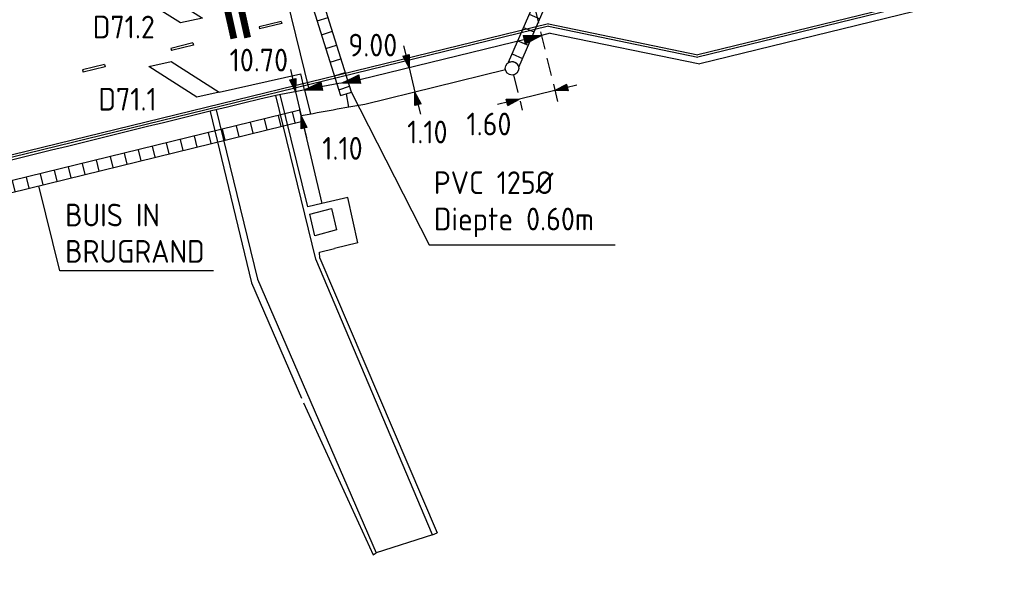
# Model space of a CAD drawing. Extents: x 124708 to 143435, y 487373 to 494715.
# Tile 10 of 32: x 143191 to 143234, y 487428 to 487452. Entities that reach past the tile are written whole.
import ezdxf
from ezdxf.enums import TextEntityAlignment as Align

# ---------------------------------------------------------------- set-up
doc = ezdxf.new("R2010")
doc.units = 0
doc.header["$LTSCALE"] = 0.25
doc.header["$MEASUREMENT"] = 0
doc.linetypes.add('HIDDEN2', pattern=[4.7625, 3.175, -1.5875])
doc.layers.get('0').update_dxf_attribs({"linetype": 'CONTINUOUS'})
for name, color, linetype in [('01-CALQUE', 1, 'CONTINUOUS'), ('BRUG', 253, 'CONTINUOUS'), ('BUIS', 1, 'CONTINUOUS'), ('INSTALLATIE', 2, 'CONTINUOUS'), ('KABEL-500', 3, 'CONTINUOUS'), ('LUS-T-CODE', 1, 'CONTINUOUS'), ('LUSSEN', 7, 'CONTINUOUS'), ('MAAT-T-CODE', 7, 'CONTINUOUS'), ('MAATVOERING', 7, 'CONTINUOUS'), ('MARKERING', 9, 'CONTINUOUS'), ('ONDERGROND', 7, 'CONTINUOUS'), ('UITSLIJPER', 1, 'CONTINUOUS')]:
    doc.layers.add(name, color=color, linetype=linetype)
doc.styles.add('I020-0', font='isocp.shx', dxfattribs={"height": 1})
doc.styles.add('I020-1', font='ISO.shx', dxfattribs={"height": 2})
doc.styles.add('ISO', font='isocp.shx')

# ---------------------------------------------------------------- blocks, each defined once
blk = doc.blocks.new('V_2X1S')
blk.add_3dface([(0, -1), (-1.414, -2.414), (-1.414, -1.414), (0, 0)])
at = {"layer": 'LUS-T-CODE', "linetype": 'CONTINUOUS', "style": 'I020-1'}
blk.add_attdef('LUS', text='', height=1, rotation=348.6224, dxfattribs=at).set_placement((-0.846, -3.314), align=Align.MIDDLE_CENTER)
blk = doc.blocks.new('V_2_5X1S')
blk.add_3dface([(0, -1), (-1.768, -2.768), (-1.768, -1.768), (0, 0)])
at = {"layer": 'LUS-T-CODE', "linetype": 'CONTINUOUS', "style": 'ISO'}
blk.add_attdef('LUS', text='', height=1, rotation=345.3233, dxfattribs=at).set_placement((-1.199, -4.435), align=Align.MIDDLE_CENTER)
blk = doc.blocks.new('V_P2')
for p, q in [((0, 0), (0.78, 0.194)), ((0.78, 0.181), (0, 0)), ((0, 0), (0.78, 0.171)), ((0.78, 0.159), (0, 0)), ((0, 0), (0.78, 0.146)), ((0.78, 0.135), (0, 0)), ((0, 0), (0.78, 0.121)), ((0.78, 0.11), (0, 0)), ((0, 0), (0.78, 0.097)), ((0.78, 0.085), (0, 0)), ((0, 0), (0.78, 0.073)), ((0.78, 0.06), (0, 0)), ((0, 0), (0.78, 0.049)), ((0.78, 0.037), (0, 0)), ((0, 0), (0.78, 0.026)), ((0.78, 0.012), (0, 0)), ((0, 0), (0.78, 0)), ((0.78, -0.194), (0, 0)), ((0, 0), (0.78, -0.097)), ((0, 0), (0.78, -0.146)), ((0, 0), (0.78, -0.049)), ((0, 0), (0.78, 0)), ((0.78, -0.181), (0, 0)), ((0, 0), (0.78, -0.171)), ((0.78, -0.159), (0, 0)), ((0.78, -0.135), (0, 0)), ((0, 0), (0.78, -0.121)), ((0.78, -0.11), (0, 0)), ((0, 0), (0.78, -0.073)), ((0.78, -0.037), (0, 0)), ((0, 0), (0.78, -0.026)), ((0.78, -0.06), (0, 0)), ((0.78, -0.085), (0, 0)), ((0.78, -0.012), (0, 0)), ((0.78, -0.194), (0.78, 0.194))]:
    blk.add_line(p, q)
at = {"layer": 'MAATVOERING', "style": 'I020-0', "flags": 1}
blk.add_attdef('MAAT', (-446006.76, 243439.275), '', height=1, dxfattribs=at)
blk = doc.blocks.new('V_DOORSN')
at = {"layer": 'BUIS', "linetype": 'CONTINUOUS', "style": 'ISO'}
for tag, p in [('1', (0, 3.2)), ('2', (0, 0))]:
    blk.add_attdef(tag, p, '', height=2, dxfattribs=at)
at = {"layer": 'BUIS', "linetype": 'CONTINUOUS', "style": 'ISO', "flags": 1}
for tag in ['4', '5', '3', '7', '6']:
    blk.add_attdef(tag, (0, 0), '', height=1, dxfattribs=at)
blk = doc.blocks.new('V_PL')
at = {"layer": 'MAATVOERING'}
for p, q in [((-1, 0), (0, 0)), ((-0.567, 0.142), (0, 0)), ((-0.567, -0.142), (-0.567, 0.142)), ((-0.567, 0.125), (0, 0)), ((-0.567, 0.107), (0, 0)), ((-0.567, 0.089), (0, 0)), ((-0.567, 0.072), (0, 0)), ((-0.567, 0.055), (0, 0)), ((-0.567, 0.037), (0, 0)), ((-0.567, 0.019), (0, 0)), ((-0.567, -0.125), (0, 0)), ((-0.567, -0.089), (0, 0)), ((-0.567, -0.055), (0, 0)), ((-0.567, -0.019), (0, 0)), ((-0.567, -0.142), (0, 0)), ((-0.567, -0.037), (0, 0)), ((-0.567, -0.072), (0, 0)), ((-0.567, -0.107), (0, 0)), ((0, 0), (-0.567, 0))]:
    blk.add_line(p, q, dxfattribs=at)
blk = doc.blocks.new('V_PR')
at = {"layer": 'MAATVOERING'}
for p, q in [((0.567, 0.142), (0, 0)), ((0.567, 0.125), (0, 0)), ((0.567, 0.107), (0, 0)), ((0.567, 0.089), (0, 0)), ((0.567, 0.072), (0, 0)), ((0.567, 0.055), (0, 0)), ((0.567, 0.037), (0, 0)), ((0.567, 0.019), (0, 0)), ((0.567, -0.107), (0, 0)), ((0.567, -0.072), (0, 0)), ((0.567, -0.037), (0, 0)), ((0, 0), (0.567, 0)), ((0, 0), (1, 0)), ((0.567, -0.019), (0, 0)), ((0.567, -0.055), (0, 0)), ((0.567, -0.089), (0, 0)), ((0.567, -0.125), (0, 0)), ((0.567, -0.142), (0, 0)), ((0.567, 0.142), (0.567, -0.142))]:
    blk.add_line(p, q, dxfattribs=at)
at = {"layer": 'MAAT-T-CODE', "linetype": 'CONTINUOUS', "style": 'I020-1'}
blk.add_attdef('MAAT', text='', height=1, rotation=348.6224, dxfattribs=at).set_placement((-3.648, 0.164), align=Align.MIDDLE_CENTER)
blk = doc.blocks.new('NB_KAA0')
at = {"color": 1}
blk.add_3dface([(1189, 0), (1189, 841), (0, 841), (0, 0)], dxfattribs=at)
at = {"color": 5}
blk.add_3dface([(1179, 10), (1179, 831), (25, 831), (25, 10)], dxfattribs=at)
at = {"layer": 'MAATVOERING', "style": 'I020-0', "flags": 1}
for tag in ['PLOTDATUM', 'FILENAAM']:
    blk.add_attdef(tag, (-285681, -974749), '', height=1, dxfattribs=at)
blk = doc.blocks.new('V_MAST')
blk.add_circle((0, 0), 0.3)

msp = doc.modelspace()

# ---------------------------------------------------------------- hatches: boundary and pattern name
at = {"layer": 'BUIS', "linetype": 'CONTINUOUS'}
h = msp.add_hatch(dxfattribs=at)
h.set_pattern_fill('LINE', color=256, scale=0.1, style=0, pattern_type=2)
h.set_pattern_definition([(156.556382, (0, 0), (-0.2526324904, -0.58258203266), [])])
h.paths.add_polyline_path([(143212.57, 487450.381, 0.536675), (143212.111, 487450.58), (143216.985, 487461.82), (143217.215, 487461.721), (143217.444, 487461.621)])
h = msp.add_hatch(dxfattribs=at)
h.set_pattern_fill('LINE', color=256, scale=0.1, style=0, pattern_type=2)
h.set_pattern_definition([(197.422744, (0, 0), (0.1901314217, -0.6058671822), [])])
h.paths.add_polyline_path([(143201.852, 487459.127), (143202.09, 487459.202), (143205.204, 487449.282), (143204.965, 487449.207), (143204.727, 487449.132), (143201.613, 487459.052)])
h = msp.add_hatch(dxfattribs=at)
h.set_pattern_fill('LINE', color=256, scale=0.1, style=0, pattern_type=2)
h.set_pattern_definition([(283.760252, (0, 0), (0.6167751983, 0.15104090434), [])])
h.paths.add_polyline_path([(143180.488, 487442.732), (143180.429, 487442.975), (143202.936, 487448.487), (143202.993, 487448.243), (143203.05, 487448), (143180.548, 487442.489)])

# ---------------------------------------------------------------- linework, layer by layer
at = {"layer": 'BRUG'}
for p, q in [((143203.63, 487441.93), (143201.87, 487449.134)), ((143203.28, 487444.23), (143202.068, 487449.172)), ((143202.744, 487449.301), (143203.903, 487444.374)), ((143198.978, 487448.434), (143200.81, 487440.89)), ((143199.244, 487448.499), (143201.07, 487441.05)), ((143203.903, 487444.374), (143203.28, 487444.23)), ((143205.05, 487444.64), (143203.903, 487444.374)), ((143205.48, 487442.65), (143205.05, 487444.64)), ((143203.37, 487443.91), (143204.32, 487444.16)), ((143204.32, 487444.16), (143204.55, 487443.21)), ((143203.6, 487442.95), (143203.37, 487443.91)), ((143204.55, 487443.21), (143203.6, 487442.95)), ((143205.48, 487442.65), (143204.459, 487442.401)), ((143203.8, 487442.24), (143204.459, 487442.401)), ((143203.81, 487441.97), (143203.8, 487442.24)), ((143208.771, 487429.783), (143203.63, 487441.93)), ((143203.81, 487441.97), (143208.975, 487429.871)), ((143201.07, 487441.05), (143206.3, 487429)), ((143200.81, 487440.89), (143203.003, 487435.804)), ((143203.098, 487435.597), (143206.16, 487428.9)), ((143208.771, 487429.783), (143206.3, 487429)), ((143208.771, 487429.783), (143208.975, 487429.871)), ((143206.16, 487428.9), (143206.3, 487429))]:
    msp.add_line(p, q, dxfattribs=at)
at = {"layer": 'BUIS'}
for p, q in [((143205.199, 487449.297), (143208.622, 487442.561)), ((143192.361, 487441.411), (143191.445, 487445.156)), ((143208.622, 487442.561), (143216.816, 487442.561)), ((143199.135, 487441.411), (143192.361, 487441.411))]:
    msp.add_line(p, q, dxfattribs=at)
at = {"layer": 'BUIS', "flags": 128}
msp.add_lwpolyline([(143212.57, 487450.381), (143217.444, 487461.621), (143217.215, 487461.721), (143216.985, 487461.82), (143212.111, 487450.58, -0.536675), (143212.57, 487450.381)], format="xyb", dxfattribs=at)
for points in [[(143201.852, 487459.127), (143201.613, 487459.052), (143204.727, 487449.132), (143204.965, 487449.207), (143205.204, 487449.282), (143202.09, 487459.202)], [(143180.488, 487442.732), (143180.548, 487442.489), (143203.05, 487448), (143202.993, 487448.243), (143202.936, 487448.487), (143180.429, 487442.975)]]:
    msp.add_lwpolyline(points, close=True, dxfattribs=at)
at = {"layer": 'KABEL-500'}
for p, q in [((143211.983, 487450.257), (143205.797, 487448.743)), ((143203.143, 487449.377), (143203.405, 487448.308)), ((143204.965, 487449.207), (143205.071, 487448.614))]:
    msp.add_line(p, q, dxfattribs=at)
msp.add_arc((143243.363, 487235.322), 216.702, 99.98292, 100.73589, dxfattribs=at)
at = {"layer": 'MAATVOERING', "linetype": 'HIDDEN2'}
for p, q in [((143209.282, 487469.286), (143214.28, 487448.861)), ((143212.345, 487450.037), (143212.726, 487448.481))]:
    msp.add_line(p, q, dxfattribs=at)
at = {"layer": 'MAATVOERING'}
for p, q in [((143207.741, 487450.349), (143208.002, 487449.283)), ((143202.744, 487449.301), (143202.993, 487448.243)), ((143214.162, 487449.347), (143212.607, 487448.967))]:
    msp.add_line(p, q, dxfattribs=at)
at = {"layer": 'MARKERING'}
for p, q in [((143277.66, 487464.92), (143220.456, 487450.917)), ((143277.684, 487464.823), (143220.459, 487450.815)), ((143213.877, 487452.293), (143186.646, 487445.627)), ((143213.884, 487452.191), (143186.669, 487445.529)), ((143202.11, 487452.397), (143201.138, 487452.159)), ((143202.134, 487452.299), (143201.162, 487452.061)), ((143202.11, 487452.397), (143202.133, 487452.3)), ((143202.122, 487452.348), (143202.121, 487452.35)), ((143213.877, 487452.293), (143220.456, 487450.917)), ((143213.884, 487452.191), (143220.459, 487450.815)), ((143201.138, 487452.159), (143201.162, 487452.062)), ((143198.224, 487451.446), (143197.253, 487451.208)), ((143198.248, 487451.348), (143197.277, 487451.11)), ((143198.224, 487451.446), (143198.248, 487451.348)), ((143198.236, 487451.397), (143198.236, 487451.399)), ((143197.253, 487451.208), (143197.277, 487451.111)), ((143194.339, 487450.495), (143193.368, 487450.257)), ((143194.339, 487450.494), (143194.363, 487450.397)), ((143194.351, 487450.446), (143194.351, 487450.448)), ((143193.368, 487450.257), (143193.392, 487450.16)), ((143194.363, 487450.397), (143193.392, 487450.159))]:
    msp.add_line(p, q, dxfattribs=at)
at = {"layer": 'MARKERING', "const_width": 0.3, "flags": 128}
for points in [[(143200.028, 487451.639), (143198.651, 487457.827)], [(143200.634, 487451.679), (143199.885, 487455.043)]]:
    msp.add_lwpolyline(points, dxfattribs=at)
at = {"layer": 'ONDERGROND'}
for p, q in [((143277.551, 487464.482), (143220.538, 487450.525)), ((143213.954, 487451.87), (143213.568, 487451.775)), ((143213.954, 487451.87), (143220.538, 487450.525))]:
    msp.add_line(p, q, dxfattribs=at)
at = {"layer": 'ONDERGROND', "flags": 128}
msp.add_lwpolyline([(143213.568, 487451.775), (143205.573, 487449.819, 0.004324), (143201.87, 487449.134, 0.004462), (143179.337, 487443.498, 0.047313), (143141.362, 487427.756)], format="xyb", dxfattribs=at)
at = {"layer": 'UITSLIJPER'}
for p, q in [((143203.34, 487449.414), (143202.371, 487453.373)), ((143199.375, 487449.282), (143202.971, 487450.082)), ((143203.143, 487449.377), (143202.971, 487450.082))]:
    msp.add_line(p, q, dxfattribs=at)

# ---------------------------------------------------------------- block references
at = {"layer": '01-CALQUE', "xscale": 0.5, "yscale": 0.5, "zscale": 0.5}
msp.add_blockref('NB_KAA0', (142840.5, 487374.5), dxfattribs=at)
at = {"layer": 'BUIS'}
ref = msp.add_blockref('V_DOORSN', (143208.833, 487443.193), dxfattribs=dict(at, xscale=0.5, yscale=0.5, zscale=0.5))
ref.add_attrib('3', 'PVC 125%%c', (143208.833, 487444.793), dxfattribs={"linetype": 'CONTINUOUS', "height": 1, "style": 'ISO'})
ref.add_attrib('4', 'Diepte 0.60m', (143208.833, 487443.193), dxfattribs={"linetype": 'CONTINUOUS', "height": 1, "style": 'ISO'})
at = {"layer": 'BUIS', "xscale": 0.5, "yscale": 0.5, "zscale": 0.5}
msp.add_blockref('V_DOORSN', (143192.601, 487441.768), dxfattribs=at).add_auto_attribs({'1': 'BUIS IN', '2': 'BRUGRAND'})
at = {"layer": 'INSTALLATIE'}
msp.add_blockref('V_MAST', (143212.274, 487450.328), dxfattribs=at)
at = {"layer": 'LUSSEN'}
ref = msp.add_blockref('V_2X1S', (143198.649, 487452.544), dxfattribs=dict(at, rotation=282.5473351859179))
ref.add_attrib('LUS', 'D71.2', dxfattribs={"layer": 'LUS-T-CODE', "linetype": 'CONTINUOUS', "height": 1, "style": 'I020-1'}).set_placement((143195.183, 487452.148), align=Align.MIDDLE_CENTER)
ref = msp.add_blockref('V_2_5X1S', (143199.375, 487449.282), dxfattribs=dict(at, rotation=282.5473351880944))
ref.add_attrib('LUS', 'D71.1', dxfattribs={"layer": 'LUS-T-CODE', "linetype": 'CONTINUOUS', "height": 1, "style": 'ISO'}).set_placement((143195.349, 487448.969), align=Align.MIDDLE_CENTER)
at = {"layer": 'MAATVOERING'}
ref = msp.add_blockref('V_P2', (143204.815, 487449.684), dxfattribs=dict(at, rotation=12.40220075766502))
ref.add_attrib('MAAT', '9.00', dxfattribs={"layer": 'MAAT-T-CODE', "linetype": 'CONTINUOUS', "height": 1, "style": 'I020-1'}).set_placement((143206.144, 487451.351), align=Align.MIDDLE_CENTER)
for name, p, rotation in [('V_P2', (143213.567, 487451.775), 193.7511761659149), ('V_PL', (143207.741, 487450.349), 283.7511761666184), ('V_PL', (143202.744, 487449.301), 283.2374452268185), ('V_PL', (143214.162, 487449.347), 193.7516099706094)]:
    msp.add_blockref(name, p, dxfattribs=dict(at, rotation=rotation))
ref = msp.add_blockref('V_P2', (143203.143, 487449.377), dxfattribs=dict(at, rotation=11.78164088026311))
ref.add_attrib('MAAT', '10.70', dxfattribs={"layer": 'MAAT-T-CODE', "linetype": 'CONTINUOUS', "height": 1, "style": 'I020-1'}).set_placement((143201.128, 487450.691), align=Align.MIDDLE_CENTER)
ref = msp.add_blockref('V_PR', (143208.002, 487449.283), dxfattribs=dict(at, rotation=283.7511761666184))
ref.add_attrib('MAAT', '1.10', dxfattribs={"layer": 'MAAT-T-CODE', "linetype": 'CONTINUOUS', "height": 1, "style": 'I020-1'}).set_placement((143208.547, 487447.524), align=Align.MIDDLE_CENTER)
ref = msp.add_blockref('V_PR', (143212.607, 487448.967), dxfattribs=dict(at, rotation=193.7516099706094))
ref.add_attrib('MAAT', '1.60', dxfattribs={"layer": 'MAAT-T-CODE', "linetype": 'CONTINUOUS', "height": 1, "style": 'I020-1'}).set_placement((143211.257, 487447.876), align=Align.MIDDLE_CENTER)
ref = msp.add_blockref('V_PR', (143202.993, 487448.243), dxfattribs=dict(at, rotation=283.2374452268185))
ref.add_attrib('MAAT', '1.10', dxfattribs={"layer": 'MAAT-T-CODE', "linetype": 'CONTINUOUS', "height": 1, "style": 'I020-1'}).set_placement((143204.809, 487446.805), align=Align.MIDDLE_CENTER)

doc.saveas('drawing.dxf')
